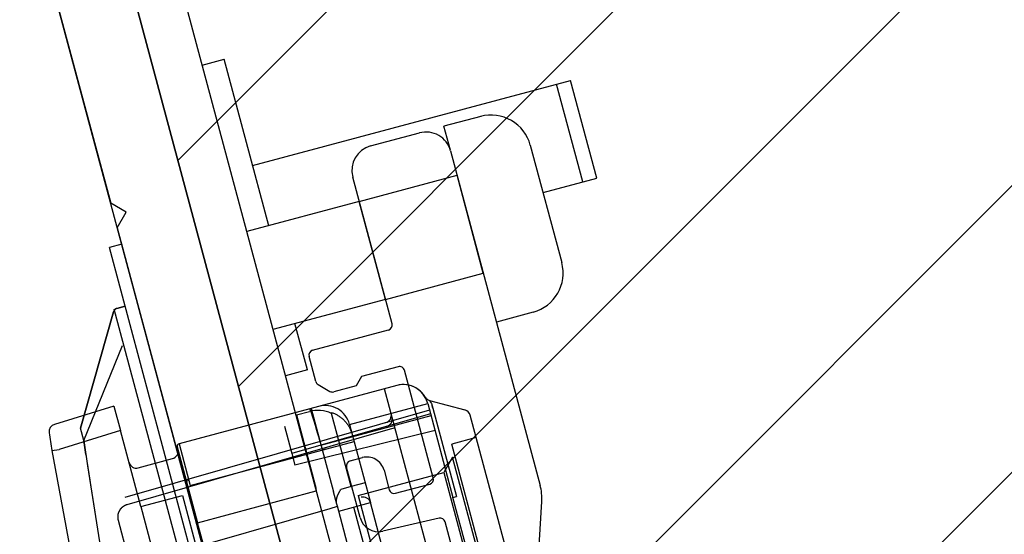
# Paper-space layout 'SUBMITTAL_E1H_1_1' of a CAD drawing. Header units: millimetres. Extents: x 0 to 841, y 0 to 594.
# Tile 9 of 69: x 124.5 to 129.36, y 172.93 to 175.47. Entities that reach past the tile are written whole.
import ezdxf

# ---------------------------------------------------------------- set-up
doc = ezdxf.new("R2010")
doc.units = ezdxf.units.MM
doc.header["$LTSCALE"] = 46.255
doc.linetypes.add('HIDDEN', pattern=[0.2, 0.1, -0.1])
doc.layers.get('0').update_dxf_attribs({"linetype": 'CONTINUOUS'})
for name, color, linetype in [('CURVES', 7, 'CONTINUOUS'), ('DATUM', 7, 'CONTINUOUS'), ('GEVIND', 7, 'CONTINUOUS'), ('NOTES', 7, 'CONTINUOUS'), ('ROUNDS', 7, 'CONTINUOUS')]:
    doc.layers.add(name, color=color, linetype=linetype)
doc.styles.get("Standard").update_dxf_attribs({"font": 'txt', "width": 0.725})
doc.dimstyles.new('DIMSTYLE_1', dxfattribs={"dimtxt": 3.5, "dimasz": 4.8, "dimexe": 3.2, "dimexo": 1.6, "dimgap": 1.75, "dimtad": 0, "dimtih": 1, "dimtoh": 1, "dimdec": 1, "dimzin": 0, "dimdsep": 46, "dimtxsty": 'STANDARD', "dimblk": 'CLOSED', "dimblk1": 'CLOSED', "dimblk2": 'CLOSED', "dimcen": 0.09, "dimadec": 0, "dimazin": 0, "dimtp": 0.4, "dimtm": 0.4, "dimtfac": 1, "dimtdec": 1, "dimtofl": 0, "dimtmove": 0, "dimatfit": 3, "dimldrblk": 'CLOSED', "dimfxl": 1, "dimtolj": 1, "dimtzin": 0, "dimarcsym": 0})
doc.dimstyles.new('DIMSTYLE_3', dxfattribs={"dimtxt": 3.5, "dimasz": 4.8, "dimexe": 3.2, "dimexo": 1.6, "dimgap": 1.75, "dimtad": 0, "dimtih": 1, "dimtoh": 1, "dimdec": 1, "dimzin": 0, "dimdsep": 46, "dimtxsty": 'STANDARD', "dimblk": 'CLOSED', "dimblk1": 'CLOSED', "dimblk2": 'CLOSED', "dimcen": 0.09, "dimadec": 0, "dimazin": 0, "dimtp": 0.5, "dimtm": 0.5, "dimtfac": 1, "dimtdec": 1, "dimtofl": 0, "dimtmove": 0, "dimatfit": 3, "dimldrblk": 'CLOSED', "dimfxl": 1, "dimtolj": 1, "dimtzin": 0, "dimarcsym": 0})

# ---------------------------------------------------------------- blocks, each defined once
blk = doc.blocks.new('_CLOSED')
at = {"color": 0, "linetype": 'BYBLOCK'}
for p, q in [((0, 0), (-1, 0.1667)), ((-1, 0.1667), (-1, -0.1667)), ((-1, -0.1667), (0, 0)), ((-1, 0), (0, 0))]:
    blk.add_line(p, q, dxfattribs=at)
blk = doc.blocks.new('*D1')
at = {"color": 2, "linetype": 'CONTINUOUS'}
for p, q in [((77.838, 230.3608), (70.8318, 230.3608)), ((74.0318, 230.3608), (74.0318, 198.9959)), ((109.4804, 230.3608), (77.838, 230.3608)), ((74.0318, 160.6309), (74.0318, 186.7459)), ((77.838, 160.6309), (70.8318, 160.6309)), ((127.4657, 160.6309), (77.838, 160.6309))]:
    blk.add_line(p, q, dxfattribs=at)
at = {"color": 2, "linetype": 'CONTINUOUS', "xscale": 4.8, "yscale": 4.8, "zscale": 4.8}
for p, rotation in [((74.0318, 230.3608), 90), ((74.0318, 160.6309), 270)]:
    blk.add_blockref('_CLOSED', p, dxfattribs=dict(at, rotation=rotation))
at = {"color": 2, "linetype": 'CONTINUOUS', "insert": (74.0318, 197.2459), "char_height": 3.5, "width": 15.225, "attachment_point": 2, "line_spacing_factor": 0.9}
blk.add_mtext('558\\P[22.0]', dxfattribs=at)
blk = doc.blocks.new('*D30')
at = {"color": 2, "linetype": 'CONTINUOUS'}
for p, q in [((121.1731, 188.6374), (117.794, 201.2483)), ((127.1802, 166.2189), (121.1731, 188.6374)), ((105.6729, 160.5184), (86.5409, 160.5184)), ((127.8315, 160.5184), (105.6729, 160.5184))]:
    blk.add_line(p, q, dxfattribs=at)
for points in [[(114.3253, 195.8735), (118.6223, 198.1574), (113.8169, 197.3905), (114.3253, 195.8735)], [(89.2379, 165.3586), (89.7409, 160.5184), (90.8348, 165.2601), (89.2379, 165.3586)]]:
    blk.add_lwpolyline(points, dxfattribs=at)
for start, end in [(105, 131.43042), (145.24145, 180)]:
    blk.add_arc((128.7076, 160.5184), 38.9667, start, end, dxfattribs=at)
at = {"color": 2, "linetype": 'CONTINUOUS', "insert": (99.4312, 187.9841), "char_height": 3.5, "width": 12.483333, "attachment_point": 2, "line_spacing_factor": 0.9}
blk.add_mtext('75.0\\Fgdt;{\\Fgdt;~}', dxfattribs=at)
blk = doc.blocks.new('*D41')
at = {"color": 2, "linetype": 'CONTINUOUS'}
for p, q in [((110.234, 237.3706), (110.234, 242.3206)), ((203.9877, 237.3706), (203.9877, 242.3206)), ((110.234, 239.1206), (146.4796, 239.1206)), ((203.9877, 239.1206), (162.6671, 239.1206)), ((110.234, 231.0627), (110.234, 237.3706)), ((203.9877, 159.7559), (203.9877, 237.3706))]:
    blk.add_line(p, q, dxfattribs=at)
at = {"color": 2, "linetype": 'CONTINUOUS', "xscale": 4.8, "yscale": 4.8, "zscale": 4.8, "rotation": 180}
blk.add_blockref('_CLOSED', (110.234, 239.1206), dxfattribs=at)
at = {"color": 2, "linetype": 'CONTINUOUS', "xscale": 4.8, "yscale": 4.8, "zscale": 4.8}
blk.add_blockref('_CLOSED', (203.9877, 239.1206), dxfattribs=at)
at = {"color": 2, "linetype": 'CONTINUOUS', "insert": (154.5734, 240.8706), "char_height": 3.5, "width": 17.7625, "attachment_point": 2, "line_spacing_factor": 0.9}
blk.add_mtext('750.0\\P[29.53]', dxfattribs=at)

psp = doc.layouts.new('SUBMITTAL_E1H_1_1')

# ---------------------------------------------------------------- hatches: boundary and pattern name
at = {"linetype": 'CONTINUOUS'}
h = psp.add_hatch(dxfattribs=at)
h.set_pattern_fill('DOORSWING', color=2, angle=45, style=0, pattern_type=0)
h.set_pattern_definition([(45, (0, 0), (-0.7071068, 0.7071068), [])])
edge = h.paths.add_edge_path()
edge.add_arc((111.5305, 229.4538), 0.875, 116.3926, 195)
edge.add_line((110.8548, 228.5947), (110.6853, 229.2273))
edge.add_line((110.8419, 228.643), (129.0657, 160.6309))
edge.add_line((129.0657, 160.6309), (203.9661, 160.6309))
edge.add_arc((129.894, 158.8355), 74.0938, 1.388514, 104.754615)
edge.add_line((111.0238, 230.4861), (111.1416, 230.2376))

# ---------------------------------------------------------------- linework, layer by layer
at = {"color": 7, "linetype": 'CONTINUOUS'}
for p, q in [((129.1065, 160.4787), (110.6853, 229.2273)), ((111.0713, 228.7045), (129.2781, 160.7559)), ((125.396, 175.244), (125.5047, 175.2731)), ((125.7249, 174.451), (125.5047, 175.2731)), ((125.6454, 174.7479), (127.215, 175.1685)), ((127.2746, 174.6668), (127.1452, 175.1498)), ((127.3444, 174.6855), (127.215, 175.1685)), ((126.2277, 174.8445), (126.4692, 174.9092)), ((126.6223, 174.8209), (127.0647, 173.1697)), ((126.3335, 173.967), (126.1393, 174.6914)), ((127.0788, 174.6144), (127.3444, 174.6855)), ((124.9988, 174.3599), (124.9384, 174.3438)), ((127.5234, 164.6966), (124.9384, 174.3438)), ((124.9579, 174.0258), (124.7957, 173.4514)), ((125.016, 174.054), (124.9754, 174.0431)), ((125.9155, 173.7397), (125.8544, 173.968)), ((125.9155, 173.7397), (125.8069, 173.7106)), ((126.1832, 173.7067), (126.1567, 173.6608)), ((126.3568, 173.6627), (125.9281, 173.5478)), ((126.841, 171.6141), (126.2964, 173.6465)), ((126.5192, 173.5886), (126.5197, 173.5878)), ((126.5213, 173.5851), (126.5197, 173.5878)), ((126.5197, 173.5878), (126.5213, 173.5851)), ((126.5239, 173.5803), (126.5213, 173.5851)), ((126.5213, 173.5851), (126.5239, 173.5803)), ((126.5239, 173.5803), (126.5275, 173.5729)), ((124.9607, 173.5603), (124.6671, 173.4706)), ((124.9607, 173.5603), (124.993, 173.4397)), ((126.5187, 173.5412), (125.0148, 173.11)), ((125.8616, 173.517), (125.9253, 173.5341)), ((125.9342, 173.5494), (126.0444, 173.138)), ((126.0348, 173.5293), (126.0347, 173.5291)), ((126.0349, 173.5296), (126.0348, 173.5293)), ((126.0349, 173.5296), (126.0384, 173.5283)), ((126.1235, 173.4707), (126.5099, 173.5743)), ((126.5099, 173.5743), (126.6344, 173.1094)), ((126.5275, 173.5729), (126.5317, 173.5628)), ((126.5317, 173.5628), (126.5357, 173.5502)), ((126.5357, 173.5502), (126.5317, 173.5628)), ((126.5357, 173.5502), (126.6525, 173.1143)), ((126.5236, 173.5231), (125.8386, 173.3267)), ((125.8616, 173.517), (125.9545, 173.17)), ((125.9827, 173.3683), (126.526, 173.5139)), ((126.0347, 173.5288), (126.0346, 173.5285)), ((126.0346, 173.5285), (126.0346, 173.5281)), ((126.0346, 173.5281), (126.0346, 173.5278)), ((126.0346, 173.5278), (126.0346, 173.5275)), ((126.0346, 173.5275), (126.0346, 173.5271)), ((126.0346, 173.5271), (126.0346, 173.5267)), ((126.0346, 173.5267), (126.0347, 173.5263)), ((126.0347, 173.5291), (126.0347, 173.5288)), ((126.0347, 173.5263), (126.0348, 173.5259)), ((126.0348, 173.5259), (126.0349, 173.5254)), ((126.0349, 173.5254), (126.035, 173.5249)), ((126.0384, 173.5283), (126.0418, 173.527)), ((126.0418, 173.527), (126.0453, 173.5255)), ((126.0453, 173.5255), (126.0488, 173.524)), ((126.0488, 173.524), (126.0522, 173.5223)), ((126.0522, 173.5223), (126.0556, 173.5206)), ((126.0556, 173.5206), (126.0591, 173.5188)), ((126.0591, 173.5188), (126.0625, 173.5169)), ((126.0625, 173.5169), (126.0659, 173.5149)), ((126.0659, 173.5149), (126.0692, 173.5128)), ((126.0692, 173.5128), (126.0726, 173.5106)), ((126.0726, 173.5106), (126.0759, 173.5084)), ((126.0759, 173.5084), (126.0791, 173.506)), ((126.0791, 173.506), (126.0824, 173.5035)), ((126.0824, 173.5035), (126.0856, 173.5009)), ((126.0856, 173.5009), (126.0887, 173.4983)), ((126.0887, 173.4983), (126.0918, 173.4955)), ((126.0918, 173.4955), (126.0948, 173.4926)), ((126.0948, 173.4926), (126.0978, 173.4897)), ((126.0978, 173.4897), (126.1007, 173.4866)), ((126.1007, 173.4866), (126.1036, 173.4835)), ((126.1036, 173.4835), (126.1063, 173.4803)), ((124.993, 173.4397), (124.6896, 173.3469)), ((124.8119, 173.3911), (124.7957, 173.4514)), ((126.3127, 173.4432), (125.0245, 173.0738)), ((125.8022, 173.4623), (125.8386, 173.3267)), ((126.1063, 173.4803), (126.109, 173.4769)), ((126.109, 173.4769), (126.1117, 173.4735)), ((126.1117, 173.4735), (126.1142, 173.47)), ((126.1142, 173.47), (126.1166, 173.4664)), ((126.1166, 173.4664), (126.119, 173.4628)), ((126.119, 173.4628), (126.1212, 173.459)), ((126.1212, 173.459), (126.1234, 173.4552)), ((126.1234, 173.4552), (126.1254, 173.4513)), ((126.1235, 173.4707), (126.227, 173.0844)), ((126.1254, 173.4513), (126.1273, 173.4473)), ((126.1273, 173.4473), (126.1291, 173.4433)), ((126.1291, 173.4433), (126.1308, 173.4393)), ((126.1308, 173.4393), (126.1324, 173.4351)), ((126.1324, 173.4351), (126.1339, 173.4309)), ((126.3483, 173.4527), (126.3127, 173.4432)), ((124.8223, 173.3212), (124.8119, 173.3911)), ((125.3372, 173.1695), (126.1461, 173.3862)), ((126.1339, 173.4309), (126.1352, 173.4267)), ((126.1352, 173.4267), (126.1364, 173.4225)), ((126.7492, 173.4055), (126.6285, 173.3731)), ((126.911, 172.8018), (126.7492, 173.4055)), ((124.6538, 173.3418), (124.6896, 173.3469)), ((125.2733, 173.3594), (125.3736, 172.9851)), ((125.2822, 173.3747), (125.3372, 173.1695)), ((125.9879, 173.3491), (125.988, 173.3487)), ((125.988, 173.3487), (125.9881, 173.3484)), ((125.9881, 173.3484), (125.9883, 173.3481)), ((125.9883, 173.3481), (125.9886, 173.3478)), ((125.9886, 173.3478), (125.9888, 173.3475)), ((125.9888, 173.3475), (125.9892, 173.3473)), ((125.9892, 173.3473), (125.9895, 173.3471)), ((125.9895, 173.3471), (125.9899, 173.3469)), ((125.9899, 173.3469), (125.9903, 173.3467)), ((125.9903, 173.3467), (125.9907, 173.3466)), ((125.9907, 173.3466), (125.9912, 173.3465)), ((125.9912, 173.3465), (125.9918, 173.3465)), ((125.9918, 173.3465), (125.9923, 173.3464)), ((125.9923, 173.3464), (125.9929, 173.3464)), ((125.9929, 173.3464), (125.9935, 173.3464)), ((125.9935, 173.3464), (125.9942, 173.3464)), ((125.9942, 173.3464), (125.9949, 173.3465)), ((125.9949, 173.3465), (125.9956, 173.3465)), ((125.9956, 173.3465), (125.9964, 173.3466)), ((125.9964, 173.3466), (125.9972, 173.3468)), ((125.9972, 173.3468), (125.998, 173.3469)), ((125.998, 173.3469), (125.9989, 173.3471)), ((125.9989, 173.3471), (125.9997, 173.3472)), ((125.9997, 173.3472), (126.0007, 173.3474)), ((126.0007, 173.3474), (126.0016, 173.3476)), ((126.0016, 173.3476), (126.0026, 173.3479)), ((126.0026, 173.3479), (126.0036, 173.3481)), ((126.0036, 173.3481), (126.0046, 173.3484)), ((126.0046, 173.3484), (126.0057, 173.3486)), ((126.0057, 173.3486), (126.0079, 173.3492)), ((126.7902, 172.7694), (126.6285, 173.3731)), ((125.081, 173.2561), (125.2501, 173.3014)), ((126.6327, 173.3089), (126.5885, 173.2324)), ((126.7621, 172.8259), (126.6327, 173.3089)), ((125.3307, 173.1936), (125.3186, 173.1904)), ((126.5885, 173.2324), (126.6856, 172.8701)), ((125.3736, 172.9851), (125.9584, 173.1418)), ((125.9545, 173.17), (125.9552, 173.1674)), ((125.9552, 173.1674), (125.9558, 173.1649)), ((125.9558, 173.1649), (125.9563, 173.1623)), ((125.9563, 173.1623), (125.9568, 173.1598)), ((125.9568, 173.1598), (125.9572, 173.1572)), ((125.9572, 173.1572), (125.9575, 173.1546)), ((125.9575, 173.1546), (125.9578, 173.1521)), ((125.9578, 173.1521), (125.958, 173.1495)), ((125.958, 173.1495), (125.9582, 173.1469)), ((125.9582, 173.1469), (125.9583, 173.1444)), ((125.9583, 173.1444), (125.9584, 173.1418)), ((126.0749, 173.1396), (126.0761, 173.1417)), ((126.0761, 173.1417), (126.0779, 173.1448)), ((126.0779, 173.1448), (126.0803, 173.149)), ((126.1318, 173.1637), (126.0803, 173.149)), ((126.1319, 173.1634), (126.1318, 173.1637)), ((126.2006, 173.1828), (126.1319, 173.1634)), ((125.0933, 173.0653), (125.2986, 173.1203)), ((125.2986, 173.1203), (127.188, 166.069)), ((126.0591, 173.0933), (126.0592, 173.0946)), ((126.0591, 173.0919), (126.0591, 173.0933)), ((126.0591, 173.0905), (126.0591, 173.0919)), ((126.0592, 173.0946), (126.0593, 173.096)), ((126.0593, 173.096), (126.0594, 173.0973)), ((126.0594, 173.0973), (126.0596, 173.0987)), ((126.0596, 173.0987), (126.0598, 173.1)), ((126.0598, 173.1), (126.06, 173.1014)), ((126.06, 173.1014), (126.0602, 173.1027)), ((126.0602, 173.1027), (126.0605, 173.104)), ((126.0605, 173.104), (126.0607, 173.1053)), ((126.0607, 173.1053), (126.061, 173.1066)), ((126.061, 173.1066), (126.0614, 173.1079)), ((126.0614, 173.1079), (126.0617, 173.1092)), ((126.0617, 173.1092), (126.0621, 173.1105)), ((126.0621, 173.1105), (126.0624, 173.1117)), ((126.0624, 173.1117), (126.0628, 173.113)), ((126.0628, 173.113), (126.0632, 173.1142)), ((126.0632, 173.1142), (126.0637, 173.1155)), ((126.0637, 173.1155), (126.0641, 173.1167)), ((126.0641, 173.1167), (126.0645, 173.1179)), ((126.0645, 173.1179), (126.065, 173.1191)), ((126.065, 173.1191), (126.0655, 173.1203)), ((126.0655, 173.1203), (126.066, 173.1215)), ((126.066, 173.1215), (126.0665, 173.1227)), ((126.0665, 173.1227), (126.067, 173.1239)), ((126.067, 173.1239), (126.0675, 173.1251)), ((126.0675, 173.1251), (126.0681, 173.1262)), ((126.0681, 173.1262), (126.0686, 173.1274)), ((126.0686, 173.1274), (126.0691, 173.1285)), ((126.0691, 173.1285), (126.0697, 173.1297)), ((126.0697, 173.1297), (126.0703, 173.1308)), ((126.0703, 173.1308), (126.0708, 173.1319)), ((126.0708, 173.1319), (126.0714, 173.133)), ((126.0714, 173.133), (126.072, 173.1341)), ((126.072, 173.1341), (126.0726, 173.1352)), ((126.0726, 173.1352), (126.0732, 173.1363)), ((126.0732, 173.1363), (126.0737, 173.1374)), ((126.0737, 173.1374), (126.0749, 173.1396)), ((126.1659, 173.1191), (126.263, 172.7569)), ((126.6344, 173.1094), (126.6525, 173.1143)), ((124.9874, 173.0445), (124.9865, 173.0429)), ((124.9882, 173.046), (124.9874, 173.0445)), ((124.9892, 173.0474), (124.9882, 173.046)), ((124.9901, 173.0489), (124.9892, 173.0474)), ((124.9911, 173.0503), (124.9901, 173.0489)), ((124.9921, 173.0517), (124.9911, 173.0503)), ((124.9932, 173.0531), (124.9921, 173.0517)), ((124.9943, 173.0544), (124.9932, 173.0531)), ((124.9955, 173.0557), (124.9943, 173.0544)), ((124.9967, 173.057), (124.9955, 173.0557)), ((124.9979, 173.0582), (124.9967, 173.057)), ((124.9991, 173.0594), (124.9979, 173.0582)), ((125.0004, 173.0606), (124.9991, 173.0594)), ((125.0017, 173.0617), (125.0004, 173.0606)), ((125.0031, 173.0628), (125.0017, 173.0617)), ((125.0045, 173.0638), (125.0031, 173.0628)), ((125.0059, 173.0648), (125.0045, 173.0638)), ((125.0073, 173.0658), (125.0059, 173.0648)), ((125.0087, 173.0668), (125.0073, 173.0658)), ((125.0102, 173.0676), (125.0087, 173.0668)), ((125.0117, 173.0685), (125.0102, 173.0676)), ((125.0133, 173.0693), (125.0117, 173.0685)), ((125.0148, 173.0701), (125.0133, 173.0693)), ((125.0164, 173.0708), (125.0148, 173.0701)), ((125.018, 173.0715), (125.0164, 173.0708)), ((125.0196, 173.0721), (125.018, 173.0715)), ((125.0212, 173.0727), (125.0196, 173.0721)), ((125.0229, 173.0733), (125.0212, 173.0727)), ((125.0245, 173.0738), (125.0229, 173.0733)), ((125.0933, 173.0653), (126.9827, 166.014)), ((125.2129, 172.8222), (126.0282, 173.056)), ((126.0282, 173.056), (126.0635, 173.0668)), ((126.0591, 173.0891), (126.0591, 173.0905)), ((126.0592, 173.0877), (126.0591, 173.0891)), ((126.0592, 173.0863), (126.0592, 173.0877)), ((126.0594, 173.0849), (126.0592, 173.0863)), ((126.0595, 173.0835), (126.0594, 173.0849)), ((126.0597, 173.0821), (126.0595, 173.0835)), ((126.06, 173.0807), (126.0597, 173.0821)), ((126.0602, 173.0793), (126.06, 173.0807)), ((126.0605, 173.0779), (126.0602, 173.0793)), ((126.0609, 173.0765), (126.0605, 173.0779)), ((126.0635, 173.0668), (126.0609, 173.0765)), ((126.0701, 173.0423), (126.227, 173.0844)), ((124.9794, 173.0181), (124.9793, 173.0164)), ((124.9793, 173.0164), (124.9793, 173.0147)), ((124.9793, 173.0147), (124.9793, 173.0129)), ((124.9793, 173.0129), (124.9793, 173.0112)), ((124.9793, 173.0112), (124.9794, 173.0095)), ((124.9796, 173.0199), (124.9794, 173.0181)), ((124.9794, 173.0095), (124.9796, 173.0077)), ((124.9798, 173.0216), (124.9796, 173.0199)), ((124.9796, 173.0077), (124.9797, 173.006)), ((124.9797, 173.006), (124.98, 173.0043)), ((124.98, 173.0233), (124.9798, 173.0216)), ((124.9803, 173.025), (124.98, 173.0233)), ((124.98, 173.0043), (124.9803, 173.0026)), ((124.9806, 173.0267), (124.9803, 173.025)), ((124.9803, 173.0026), (124.9806, 173.0009)), ((124.981, 173.0284), (124.9806, 173.0267)), ((124.9806, 173.0009), (124.981, 172.9992)), ((124.9815, 173.0301), (124.981, 173.0284)), ((124.981, 172.9992), (124.9814, 172.9975)), ((124.9814, 172.9975), (125.0691, 172.6703)), ((124.9819, 173.0317), (124.9815, 173.0301)), ((124.9825, 173.0334), (124.9819, 173.0317)), ((124.983, 173.035), (124.9825, 173.0334)), ((124.9836, 173.0366), (124.983, 173.035)), ((124.9843, 173.0383), (124.9836, 173.0366)), ((124.985, 173.0398), (124.9843, 173.0383)), ((124.9857, 173.0414), (124.985, 173.0398)), ((124.9865, 173.0429), (124.9857, 173.0414)), ((126.3916, 171.8425), (126.0701, 173.0423))]:
    psp.add_line(p, q, dxfattribs=at)
at = {"color": 2, "linetype": 'CONTINUOUS'}
psp.add_line((110.8419, 228.643), (129.0657, 160.6309), dxfattribs=at)
at = {"color": 3, "linetype": 'CONTINUOUS'}
psp.add_line((127.5837, 164.7128), (124.9988, 174.3599), dxfattribs=at)
at = {"color": 6, "linetype": 'CONTINUOUS'}
for p, q in [((126.5192, 173.5886), (126.6932, 173.542)), ((125.9281, 173.5478), (125.2822, 173.3747)), ((126.1318, 173.1637), (126.035, 173.5249)), ((126.7492, 173.4055), (126.7197, 173.5154)), ((125.0933, 173.0653), (124.993, 173.4397)), ((126.5456, 173.4409), (125.8542, 173.2685)), ((124.6538, 173.3418), (125.1487, 170.6951)), ((125.8386, 173.3267), (125.8542, 173.2685)), ((126.1659, 173.1191), (126.5885, 173.2324)), ((126.0609, 173.0765), (126.0444, 173.138)), ((128.4478, 166.3419), (126.6344, 173.1094)), ((126.0701, 173.0423), (126.0635, 173.0668)), ((126.4472, 171.9346), (126.145, 173.0624)), ((126.5273, 171.9638), (126.227, 173.0844)), ((127.1854, 166.2236), (125.3736, 172.9851))]:
    psp.add_line(p, q, dxfattribs=at)
at = {"color": 2, "linetype": 'CONTINUOUS'}
psp.add_arc((129.894, 158.8355), 74.0938, 1.388514, 104.754615, dxfattribs=at)
at = {"color": 7, "linetype": 'CONTINUOUS'}
for centre, radius, start, end in [((129.894, 158.8355), 74.0938, 1.388514, 104.754615), ((126.5016, 174.7885), 0.125, 15, 105), ((126.2601, 174.7238), 0.125, 105, 195), ((126.3891, 173.5419), 0.125, 15, 105), ((126.5289, 173.6248), 0.0375, 210.6686, 254.9999), ((125.9674, 173.3772), 0.1625, 65.4239, 105), ((123.6632, 172.7622), 2.3973, 15.0007, 19.1293), ((126.0027, 173.4384), 0.125, 15, 105), ((126.2927, 173.5154), 0.0375, 286, 15), ((124.6781, 173.4347), 0.0375, 107, 188.2419), ((159.2795, 178.4467), 35, 188.2419, 188.38678), ((125.2403, 173.3376), 0.0375, 285, 15), ((125.2854, 173.3627), 0.0125, 105, 195), ((159.4387, 178.4894), 35.0001, 188.49146, 188.9111), ((125.0713, 173.2923), 0.0375, 195, 285), ((126.1908, 173.0747), 0.0375, 15, 105), ((159.4383, 178.4893), 34.9997, 188.91105, 201.08895)]:
    psp.add_arc(centre, radius, start, end, dxfattribs=at)
at = {"color": 6, "linetype": 'CONTINUOUS'}
psp.add_arc((126.6835, 173.5057), 0.0375, 15, 75, dxfattribs=at)
at = {"color": 7, "linetype": 'CONTINUOUS'}
for centre, major_axis, start_param, end_param in [((126.3891, 173.5419), (0.1207, 0.0324), 0, 1.570796), ((126.2975, 173.4973), (0.0362, 0.0097), -1.553343, 0), ((126.2975, 173.4973), (-0.0097, 0.0362), -3.124139, -1.570796)]:
    psp.add_ellipse(centre, major_axis=major_axis, ratio=1, start_param=start_param, end_param=end_param, dxfattribs=at)
at = {"layer": 'CURVES', "color": 4, "linetype": 'CONTINUOUS'}
for p, q in [((127.3558, 165.1046), (124.9617, 174.0394)), ((124.8119, 173.3911), (124.7957, 173.4514))]:
    psp.add_line(p, q, dxfattribs=at)
psp.add_arc((159.4386, 178.4893), 35, 188.37578, 201.62422, dxfattribs=at)
at = {"layer": 'DATUM', "color": 7, "linetype": 'CONTINUOUS'}
for p, q in [((126.7711, 174.9901), (126.5899, 174.9416)), ((126.6216, 174.8236), (126.5899, 174.9416)), ((126.1717, 174.5707), (125.6163, 174.4219)), ((126.3011, 174.0877), (125.7457, 173.9389)), ((127.0299, 174.0242), (126.8488, 173.9757))]:
    psp.add_line(p, q, dxfattribs=at)
at = {"layer": 'GEVIND', "color": 8, "linetype": 'HIDDEN'}
for p, q in [((126.1717, 174.5707), (126.6547, 174.7001)), ((126.7841, 174.2172), (126.6547, 174.7001)), ((126.3011, 174.0877), (126.1717, 174.5707)), ((126.3011, 174.0877), (126.7841, 174.2172))]:
    psp.add_line(p, q, dxfattribs=at)
at = {"layer": 'NOTES', "color": 7, "linetype": 'CONTINUOUS'}
for p, q in [((128.7655, 161.7513), (119.0446, 198.0302)), ((118.736, 197.733), (124.9446, 174.5621)), ((127.016, 174.8487), (127.1713, 174.2691)), ((125.0211, 174.5179), (124.9446, 174.5621)), ((124.977, 174.4414), (125.0211, 174.5179)), ((124.977, 174.4414), (127.5619, 164.7942))]:
    psp.add_line(p, q, dxfattribs=at)
for centre, start, end in [((126.8228, 174.7969), 15, 105), ((126.9781, 174.2174), 285, 15)]:
    psp.add_arc(centre, 0.2, start, end, dxfattribs=at)
at = {"layer": 'ROUNDS', "color": 7, "linetype": 'CONTINUOUS'}
for p, q in [((124.7957, 173.4514), (124.9579, 174.0258)), ((124.9586, 174.0281), (124.9579, 174.0258)), ((124.9595, 174.0301), (124.9586, 174.0281)), ((124.9604, 174.0316), (124.9595, 174.0301)), ((124.9612, 174.0329), (124.9604, 174.0316)), ((124.9619, 174.034), (124.9612, 174.0329)), ((124.9643, 174.0367), (124.9619, 174.034)), ((124.9646, 174.037), (124.9643, 174.0367)), ((124.967, 174.039), (124.9646, 174.037)), ((124.9683, 174.0399), (124.967, 174.039)), ((124.9699, 174.0409), (124.9683, 174.0399)), ((124.9716, 174.0417), (124.9699, 174.0409)), ((124.9747, 174.0429), (124.9716, 174.0417)), ((124.9754, 174.0431), (124.9747, 174.0429)), ((124.9752, 174.043), (124.9754, 174.0431)), ((124.9755, 174.0431), (125.016, 174.054)), ((125.9415, 173.8361), (126.3158, 173.9364)), ((124.8119, 173.3911), (125.0025, 173.8605)), ((125.9567, 173.6827), (125.9238, 173.8055)), ((126.3643, 173.7553), (126.1832, 173.7067)), ((126.5373, 173.2063), (126.3949, 173.7376)), ((125.9684, 173.6675), (126.027, 173.6336)), ((126.1567, 173.6608), (126.0459, 173.6311)), ((126.1265, 173.2904), (126.1869, 173.3066)), ((126.1756, 173.0106), (126.1088, 173.2598)), ((126.2941, 173.2447), (126.3199, 173.1481)), ((126.3506, 173.1304), (126.5196, 173.1757)), ((127.054, 172.7764), (127.0728, 173.09)), ((126.5655, 173.0077), (126.2873, 172.9435)), ((128.2069, 166.9753), (126.5953, 172.9898))]:
    psp.add_line(p, q, dxfattribs=at)
for centre, radius, start, end in [((124.9819, 174.019), 0.025, 105, 164.2373), ((126.3093, 173.9605), 0.025, 285, 15), ((125.9479, 173.8119), 0.025, 105, 195), ((126.3708, 173.7311), 0.025, 15, 105), ((125.9809, 173.6891), 0.025, 195, 240), ((126.0395, 173.6553), 0.025, 240, 285), ((126.133, 173.2662), 0.025, 105, 195), ((126.2095, 173.222), 0.0875, 15, 105), ((126.5131, 173.1999), 0.025, 285, 15), ((126.3441, 173.1546), 0.025, 195, 285), ((126.8233, 173.105), 0.25, 356.5651, 15), ((126.2662, 173.0348), 0.0938, 195, 283), ((126.5711, 172.9834), 0.025, 15, 103)]:
    psp.add_arc(centre, radius, start, end, dxfattribs=at)

# ---------------------------------------------------------------- dimensions: what is measured, and where the dimension line sits
at = {"color": 2, "linetype": 'CONTINUOUS'}
for base, p1, p2, angle, text, picture, middle in [((110.234, 239.1206), (203.9877, 158.1559), (110.234, 229.4627), 180, '750.0\\P[29.53]', '*D41', (154.5734, 236.4956)), ((74.0318, 230.3608), (129.0657, 160.6309), (111.0804, 230.3608), 90, '558\\P[22.0]', '*D1', (74.0318, 192.8709))]:
    dim = psp.add_linear_dim(base=base, p1=p1, p2=p2, angle=angle, text=text, dimstyle='DIMSTYLE_1', dxfattribs=at)
    dim.commit()
    dim.dimension.update_dxf_attribs({"geometry": picture, "text_midpoint": middle, "dimtype": 160})
dim = psp.add_angular_dim_2l(base=(97.7932, 184.2399), line1=((127.6951, 164.2971), (127.5943, 164.6734)), line2=((129.8211, 160.5184), (129.4315, 160.5184)), text='75.0%%d', dimstyle='DIMSTYLE_3', dxfattribs=at)
dim.commit()
dim.dimension.update_dxf_attribs({"geometry": '*D30', "text_midpoint": (99.4312, 186.2341), "dimtype": 162})

doc.saveas('drawing.dxf')
